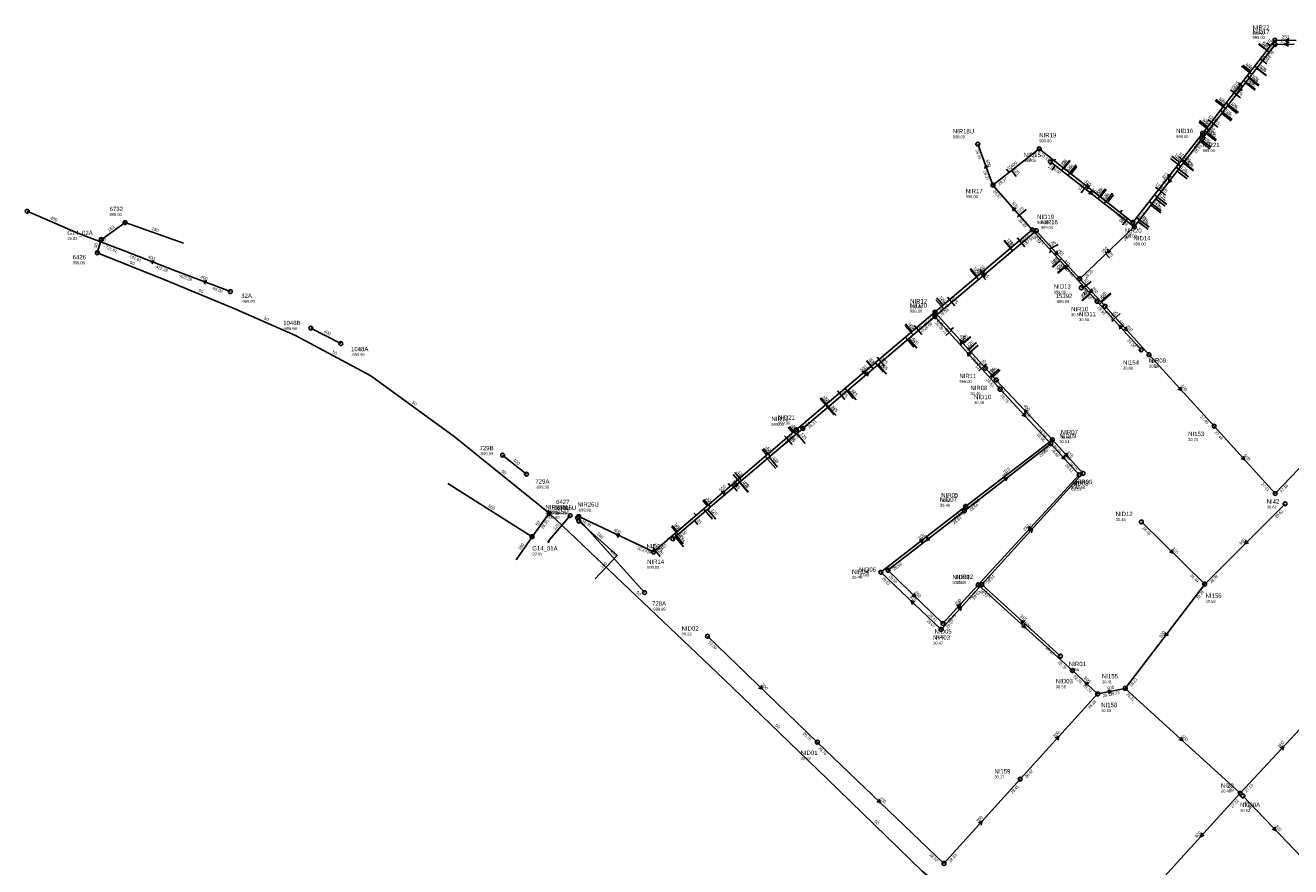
# Model space of a CAD drawing. Header units: metres. Extents: x 179992 to 198392, y 351761 to 369438.
# Tile 10 of 194: x 183456 to 183980, y 352871 to 353220. Entities that reach past the tile are written whole.
import ezdxf

# ---------------------------------------------------------------- set-up
doc = ezdxf.new("R2010")
doc.units = ezdxf.units.M

msp = doc.modelspace()

# ---------------------------------------------------------------- linework, layer by layer
at = {"layer": 'B-WE-RI-DRAINAGE-DRAIN_PVC_400', "linetype": 'Continuous'}
for points in [[(183456.312, 353142.832), (183477.33, 353133.811)], [(183477.33, 353133.811), (183496.801, 353126.239)], [(183496.801, 353126.239), (183517.753, 353118.137)], [(183517.753, 353118.137), (183540.446, 353109.557)], [(183586.192, 353088.017), (183573.803, 353094.395)], [(183663.071, 353033.943), (183653.212, 353041.779)], [(183711.961, 352984.849), (183684.251, 353015.791)]]:
    msp.add_lwpolyline(points, dxfattribs=at)
at = {"layer": 'B-WE-RI-DRAINAGE-RIOOLPUT_INSPECTIEPUT'}
for centre in [(183456.31, 353142.83), (183540.45, 353109.56), (183573.8, 353094.4), (183586.19, 353088.02), (183653.21, 353041.78), (183663.07, 353033.94), (183684.25, 353015.79), (183711.96, 352984.85)]:
    msp.add_circle(centre, 0.8, dxfattribs=at)
at = {"layer": 'B-WE-RI-DRAINAGE_STROMINGSRICHTING'}
for points in [[(183508.88, 353122.34), (183507.28, 353122.19), (183508.36, 353121)], [(183530.7, 353114.01), (183529.1, 353113.85), (183530.19, 353112.66)]]:
    msp.add_lwpolyline(points, dxfattribs=at)
at = {"layer": 'B-WE-RI-GWA-RIOOLLEIDING_BETON_300', "linetype": 'Continuous'}
for points in [[(183977.29, 353021.62), (183944, 352988.39)], [(183911.1, 352945.2), (183944, 352988.39)], [(183899.65, 352942.87), (183867.58, 352907.58)], [(183867.58, 352907.58), (183836.01, 352872.67)], [(183959.82, 352900.62), (183987.21, 352871.93)]]:
    msp.add_lwpolyline(points, dxfattribs=at)
at = {"layer": 'B-WE-RI-GWA-RIOOLLEIDING_BETON_500', "linetype": 'Continuous'}
for points in [[(183947.91, 353053.81), (183920.93, 353083.41)], [(183973.17, 353025.93), (184014.93, 353069.42)], [(183973.17, 353025.93), (183947.91, 353053.81)], [(183911.1, 352945.2), (183899.65, 352942.87)], [(183911.1, 352945.2), (183958.68, 352901.72)]]:
    msp.add_lwpolyline(points, dxfattribs=at)
at = {"layer": 'B-WE-RI-GWA-RIOOLLEIDING_BETON_800', "linetype": 'Continuous'}
for points in [[(183958.68, 352901.72), (183994.83, 352940.64)], [(183925.92, 352865.75), (183958.68, 352901.72)]]:
    msp.add_lwpolyline(points, dxfattribs=at)
at = {"layer": 'B-WE-RI-GWA-RIOOLLEIDING_PVC_200', "linetype": 'Continuous'}
for points in [[(183738.04, 352966.78), (183783.54, 352922.9)], [(183836.01, 352872.67), (183783.54, 352922.9)]]:
    msp.add_lwpolyline(points, dxfattribs=at)
at = {"layer": 'B-WE-RI-GWA-RIOOLLEIDING_PVC_500', "linetype": 'Continuous'}
msp.add_lwpolyline([(183899.65, 352942.87), (183889.22, 352952.59)], dxfattribs=at)
at = {"layer": 'B-WE-RI-GWA-RIOOLPUT_INSPECTIEPUT'}
for centre in [(183920.93, 353083.41), (183947.91, 353053.81), (183973.17, 353025.93), (183977.29, 353021.62), (183944, 352988.39), (183738.04, 352966.78), (183889.22, 352952.59), (183911.1, 352945.2), (183899.65, 352942.87), (183783.54, 352922.9), (183867.58, 352907.58), (183958.68, 352901.72), (183959.82, 352900.62), (183836.01, 352872.67)]:
    msp.add_circle(centre, 0.8, dxfattribs=at)
at = {"layer": 'B-WE-RI-GWA_STROMINGSRICHTING'}
for points in [[(183933.98, 353070.16), (183934.42, 353068.61), (183932.92, 353069.19)], [(183960.11, 353041.42), (183960.54, 353039.87), (183959.04, 353040.45)], [(183961.16, 353006.53), (183960.65, 353005.01), (183962.17, 353005.51)], [(183927.85, 352968.38), (183927.55, 352966.8), (183929, 352967.5)], [(183760.25, 352946.36), (183760.79, 352944.84), (183759.25, 352945.32)], [(183895.98, 352947.27), (183894.43, 352947.73), (183895, 352946.22)], [(183903.82, 352944.45), (183905.38, 352944.04), (183904.11, 352943.04)], [(183882.11, 352924.64), (183883.61, 352925.22), (183883.18, 352923.68)], [(183934.31, 352924.96), (183934.89, 352923.46), (183933.34, 352923.9)], [(183975.25, 352920.61), (183976.76, 352921.18), (183976.3, 352919.63)], [(183809.23, 352899.3), (183809.78, 352897.79), (183808.24, 352898.26)], [(183850.3, 352889.54), (183851.79, 352890.12), (183851.36, 352888.57)], [(183973.04, 352887.81), (183973.52, 352886.28), (183972, 352886.82)], [(183942.74, 352885.28), (183942.3, 352883.73), (183943.8, 352884.31)]]:
    msp.add_lwpolyline(points, dxfattribs=at)
at = {"layer": 'B-WE-RI-HWA-KOLKAANSLUITLEIDING_PVC_125', "linetype": 'Continuous'}
for points in [[(183969.769, 353212.546), (183971.237, 353211.39)], [(183969.66, 353203.843), (183967.041, 353205.863)], [(183954.707, 353193.071), (183956.186, 353191.901)], [(183958.863, 353189.852), (183956.186, 353191.901)], [(183945.329, 353180.881), (183946.776, 353179.797)], [(183949.46, 353177.687), (183946.776, 353179.797)], [(183933.277, 353165.329), (183934.675, 353164.275)], [(183861.964, 353160.276), (183863.064, 353158.916)], [(183865.943, 353157.263), (183864.046, 353159.685)], [(183880.677, 353159.846), (183882.116, 353161.692)], [(183882.258, 353164.448), (183881.715, 353163.796)], [(183937.454, 353162.065), (183934.675, 353164.275)], [(183892.781, 353150.516), (183894.989, 353153.356)], [(183895.62, 353154.186), (183894.989, 353153.356)], [(183923.593, 353152.752), (183924.93, 353151.79)], [(183927.795, 353149.57), (183924.93, 353151.79)], [(183866.527, 353140.51), (183867.288, 353141.197)], [(183870.11, 353143.6), (183867.288, 353141.197)], [(183909.768, 353143.234), (183909.016, 353142.325)], [(183909.99, 353137.183), (183912.129, 353139.877)], [(183866.299, 353131.817), (183867.291, 353130.69)], [(183869.453, 353128.14), (183867.291, 353130.69)], [(183883.287, 353129.048), (183879.693, 353127.314)], [(183879.909, 353125.604), (183880.188, 353126.743)], [(183902.835, 353126.013), (183903.363, 353125.483)], [(183904.579, 353123.478), (183903.018, 353125.154)], [(183850.912, 353118.691), (183851.852, 353117.582)], [(183853.282, 353114.418), (183851.114, 353116.955)], [(183896.909, 353113.79), (183894.087, 353111.371)], [(183837.427, 353107.24), (183838.368, 353106.133)], [(183892.9, 353111.117), (183893.652, 353111.852)], [(183840.55, 353103.611), (183838.368, 353106.133)], [(183905.53, 353097.22), (183906.231, 353097.973)], [(183909.005, 353100.498), (183906.231, 353097.973)], [(183823.635, 353095.487), (183824.588, 353094.44)], [(183826.803, 353091.837), (183824.588, 353094.44)], [(183836.738, 353091.305), (183839.105, 353093.417)], [(183839.906, 353094.625), (183838.853, 353093.697)], [(183808.276, 353082.353), (183809.176, 353081.368)], [(183811.404, 353078.71), (183809.176, 353081.368)], [(183850.46, 353076.759), (183852.458, 353078.614)], [(183853.684, 353079.658), (183852.458, 353078.614)], [(183791.871, 353068.484), (183792.768, 353067.451)], [(183794.973, 353064.814), (183792.768, 353067.451)], [(183769.968, 353049.857), (183770.853, 353048.836)], [(183773.094, 353046.245), (183770.853, 353048.836)], [(183746.661, 353030.046), (183747.614, 353028.961)], [(183750.392, 353026.899), (183748.217, 353029.477)], [(183672.57, 353006), (183672.237, 353005.627), (183671.965, 353005.857), (183681.17, 353016.754)], [(183732.429, 353017.959), (183733.437, 353016.836)], [(183734.028, 353013.025), (183732.629, 353014.687)], [(183715.464, 353003.615), (183716.525, 353002.371)], [(183718.465, 352999.803), (183716.384, 353002.251)]]:
    msp.add_lwpolyline(points, dxfattribs=at)
at = {"layer": 'B-WE-RI-HWA-PERCEELAANSLUITLEIDING_PVC_125', "linetype": 'Continuous'}
for points in [[(183966.58, 353212.194), (183969.935, 353209.586)], [(183959.761, 353203.423), (183963.116, 353200.815)], [(183969.658, 353199.128), (183964.763, 353202.933)], [(183964.986, 353193.281), (183960.17, 353197.025)], [(183966.563, 353195.065), (183961.629, 353198.901)], [(183948.653, 353189.135), (183952.008, 353186.527)], [(183957.927, 353183.712), (183952.874, 353187.641)], [(183955.309, 353180.833), (183950.493, 353184.578)], [(183941.89, 353180.436), (183945.245, 353177.828)], [(183948.876, 353172.397), (183943.981, 353176.202)], [(183946.487, 353169.332), (183941.6, 353173.147)], [(183930.414, 353165.641), (183933.724, 353163.057)], [(183888.232, 353163.822), (183885.729, 353160.639)], [(183891.077, 353161.394), (183888.667, 353158.329)], [(183937.243, 353157.164), (183932.198, 353161.102)], [(183939.374, 353159.894), (183934.329, 353163.832)], [(183903.217, 353151.911), (183900.775, 353148.806)], [(183906.193, 353149.697), (183903.689, 353146.514)], [(183928.338, 353145.674), (183923.254, 353149.642)], [(183925.987, 353142.986), (183921.06, 353146.832)], [(183920.945, 353136.202), (183915.861, 353140.171)], [(183860.929, 353130.929), (183863.712, 353127.651)], [(183847.059, 353119.088), (183849.81, 353115.848)], [(183881.111, 353119.535), (183884.189, 353122.318)], [(183883.016, 353117.279), (183886.168, 353120.129)], [(183893.334, 353105.717), (183896.561, 353108.634)], [(183905.213, 353108.618), (183900.486, 353104.303)], [(183833.003, 353107.022), (183835.689, 353103.858)], [(183820.034, 353096.15), (183822.783, 353092.909)], [(183823.537, 353086.599), (183820.109, 353090.641)], [(183847.062, 353090.867), (183843.943, 353088.053)], [(183849.453, 353088.44), (183846.222, 353085.527)], [(183804.113, 353081.073), (183806.086, 353078.747)], [(183810.957, 353076.191), (183807.658, 353080.08)], [(183859.29, 353076.946), (183856.36, 353074.297)], [(183784.699, 353065.279), (183786.961, 353062.613)], [(183798.455, 353065.325), (183795.027, 353069.367)], [(183790.5, 353058.44), (183786.961, 353062.613)], [(183771.476, 353053.382), (183773.459, 353051.064)], [(183760.738, 353044.133), (183762.688, 353041.853)], [(183766.327, 353036.214), (183762.005, 353041.268)], [(183748.717, 353033.852), (183750.667, 353031.572)], [(183754.989, 353026.518), (183750.667, 353031.572)], [(183736.08, 353022.978), (183737.997, 353020.736)], [(183740.068, 353015.27), (183736.493, 353019.45)], [(183723.445, 353012.632), (183725.59, 353010.124)], [(183727.961, 353005.112), (183724.483, 353009.178)]]:
    msp.add_lwpolyline(points, dxfattribs=at)
at = {"layer": 'B-WE-RI-HWA-RIOOLLEIDING_BETON_400', "linetype": 'Continuous'}
for points in [[(183856.3, 353153.68), (183875.46, 353168.66)], [(183832.28, 353101), (183853.17, 353077.83)], [(183715.65, 353001.69), (183684.71, 353016.34)]]:
    msp.add_lwpolyline(points, dxfattribs=at)
at = {"layer": 'B-WE-RI-HWA-RIOOLLEIDING_BETON_500', "linetype": 'Continuous'}
for points in [[(183856.3, 353153.68), (183850, 353170.62)], [(183872.55, 353135.16), (183856.3, 353153.68)], [(183832.28, 353101), (183872.55, 353135.16)], [(183774.84, 353052.28), (183832.28, 353101)], [(183715.65, 353001.69), (183774.84, 353052.28)]]:
    msp.add_lwpolyline(points, dxfattribs=at)
at = {"layer": 'B-WE-RI-HWA-RIOOLLEIDING_PVC_160', "linetype": 'Continuous'}
msp.add_lwpolyline([(183691.55, 352990.5), (183700.716, 353000.261), (183684.791, 353014.508)], dxfattribs=at)
at = {"layer": 'B-WE-RI-HWA-RIOOLLEIDING_PVC_250', "linetype": 'Continuous'}
msp.add_lwpolyline([(183973.03, 353213.69), (183981.82, 353213.53)], dxfattribs=at)
at = {"layer": 'B-WE-RI-HWA-RIOOLLEIDING_PVC_315', "linetype": 'Continuous'}
for points in [[(183943.14, 353175.11), (183973.03, 353213.69)], [(183914.24, 353138.23), (183943.14, 353175.11)], [(183875.46, 353168.66), (183914.24, 353138.23)], [(183872.55, 353135.16), (183899.41, 353105.52)], [(183917.71, 353085.45), (183899.41, 353105.52)], [(183844.96, 353020.56), (183880.91, 353048.11)], [(183893.56, 353034.29), (183880.91, 353048.11)], [(183851.7, 352988.15), (183893.56, 353034.29)], [(183809.87, 352993.28), (183844.96, 353020.56)], [(183834.87, 352969.64), (183809.87, 352993.28)], [(183851.7, 352988.15), (183834.87, 352969.64)], [(183884.25, 352958.57), (183851.7, 352988.15)]]:
    msp.add_lwpolyline(points, dxfattribs=at)
at = {"layer": 'B-WE-RI-HWA-RIOOLLEIDING_PVC_400', "linetype": 'Continuous'}
for points in [[(183853.17, 353077.83), (183857.66, 353072.92)], [(183880.91, 353048.11), (183857.66, 353072.92)]]:
    msp.add_lwpolyline(points, dxfattribs=at)
at = {"layer": 'B-WE-RI-HWA-RIOOLPUT_INSPECTIEPUT'}
for centre in [(183973.03, 353213.69), (183943.14, 353175.11), (183850, 353170.62), (183875.46, 353168.66), (183856.3, 353153.68), (183914.24, 353138.23), (183872.55, 353135.16), (183892.9, 353111.12), (183899.41, 353105.52), (183832.28, 353101), (183917.71, 353085.45), (183853.17, 353077.83), (183857.66, 353072.92), (183774.84, 353052.28), (183880.91, 353048.11), (183893.56, 353034.29), (183844.96, 353020.56), (183681.17, 353016.75), (183684.71, 353016.34), (183684.79, 353014.51), (183715.65, 353001.69), (183809.87, 352993.28), (183851.7, 352988.15), (183834.87, 352969.64), (183884.25, 352958.57)]:
    msp.add_circle(centre, 0.8, dxfattribs=at)
at = {"layer": 'B-WE-RI-HWA_STROMINGSRICHTING'}
for points in [[(183979, 353214.36), (183977.42, 353213.61), (183978.97, 353212.8)], [(183958.4, 353195.98), (183958.09, 353194.4), (183959.54, 353195.1)], [(183854.33, 353161.05), (183853.15, 353162.15), (183852.98, 353160.55)], [(183929.01, 353158.25), (183928.69, 353156.67), (183930.14, 353157.36)], [(183896.43, 353153.12), (183894.85, 353153.44), (183895.54, 353151.99)], [(183865.92, 353143.81), (183864.42, 353144.42), (183864.83, 353142.86)], [(183850.85, 353117.7), (183852.41, 353118.08), (183851.78, 353116.6)], [(183887.48, 353119.76), (183885.98, 353120.34), (183886.41, 353118.79)], [(183910.06, 353094.91), (183908.56, 353095.48), (183909, 353093.94)], [(183844.22, 353088.83), (183842.73, 353089.42), (183843.15, 353087.86)], [(183802, 353076.26), (183803.56, 353076.64), (183802.93, 353075.16)], [(183857.04, 353074.75), (183855.42, 353075.38), (183855.89, 353073.7)], [(183870.8, 353059.96), (183869.29, 353060.52), (183869.74, 353058.97)], [(183886.79, 353042.75), (183887.23, 353041.2), (183885.73, 353041.78)], [(183743.68, 353026.6), (183745.24, 353026.98), (183744.62, 353025.5)], [(183701.79, 353009.05), (183700.18, 353009.02), (183701.17, 353007.75)], [(183871.13, 353010.64), (183872.63, 353011.22), (183872.2, 353009.67)], [(183825.84, 353006.6), (183827.41, 353006.92), (183826.72, 353005.47)], [(183823.91, 352980.99), (183822.37, 352981.46), (183822.92, 352979.95)], [(183841.78, 352978.31), (183843.29, 352978.9), (183842.85, 352977.35)], [(183869.52, 352972.92), (183867.98, 352973.36), (183868.56, 352971.86)]]:
    msp.add_lwpolyline(points, dxfattribs=at)
at = {"layer": 'B-WE-RI-PERSLEIDING-POMPPUT'}
msp.add_circle((183486.9, 353131.06), 0.8, dxfattribs=at)
at = {"layer": 'B-WE-RI-PERSLEIDING-RIOOLPUT_INSPECTIEPUT'}
for centre in [(183485.33, 353125.63), (183672.49, 353017.7)]:
    msp.add_circle(centre, 0.8, dxfattribs=at)
at = {"layer": 'B-WE-RI-PERSLEIDING_PP_50', "linetype": 'Continuous'}
for points in [[(183485.33, 353125.63), (183486.897, 353131.056)], [(183485.33, 353125.63), (183513.326, 353114.475), (183542.231, 353102.401), (183567.477, 353091.424), (183598.578, 353074.593), (183633.154, 353049.53), (183672.49, 353017.7)], [(183672.49, 353017.7), (183744.743, 352949.191), (183787.434, 352907.791), (183826.881, 352869.591), (183828.949, 352867.738), (183829.423, 352867.514), (183829.879, 352867.375), (183830.503, 352867.263), (183830.959, 352867.338), (183831.49, 352867.44), (183831.778, 352867.598), (183831.899, 352867.635), (183832.02, 352867.589), (183835.53, 352864.28)]]:
    msp.add_lwpolyline(points, dxfattribs=at)
at = {"layer": 'B-WE-RI-PERSLEIDING_PP_63', "linetype": 'Continuous'}
msp.add_lwpolyline([(183665.4, 353008.01), (183672.49, 353017.7)], dxfattribs=at)
at = {"layer": 'B-WE-RI-VWA-PERCEELAANSLUITLEIDING_PVC_125', "linetype": 'Continuous'}
for points in [[(183966.302, 353212.124), (183970.655, 353208.762)], [(183959.3, 353202.893), (183963.574, 353199.592)], [(183969.51, 353199.017), (183965.513, 353202.103)], [(183966.235, 353194.857), (183962.277, 353197.913)], [(183964.834, 353192.962), (183960.837, 353196.049)], [(183948.388, 353188.681), (183952.623, 353185.411)], [(183957.479, 353183.356), (183953.443, 353186.473)], [(183954.985, 353180.289), (183951.028, 353183.345)], [(183941.514, 353179.779), (183945.749, 353176.51)], [(183946.159, 353168.694), (183942.119, 353171.807)], [(183948.621, 353172.049), (183944.664, 353175.105)], [(183887.923, 353163.771), (183884.738, 353159.661)], [(183890.745, 353162.09), (183887.315, 353157.664)], [(183929.796, 353164.663), (183934.073, 353161.366)], [(183939.324, 353159.579), (183935.165, 353162.784)], [(183936.727, 353156.209), (183932.568, 353159.414)], [(183902.946, 353152.193), (183899.73, 353148.043)], [(183905.778, 353150.378), (183902.379, 353145.991)], [(183925.893, 353142.152), (183921.735, 353145.357)], [(183927.637, 353144.906), (183923.716, 353147.928)], [(183920.549, 353135.381), (183916.469, 353138.525)], [(183861.023, 353130.472), (183864.411, 353126.462)], [(183880.885, 353119.752), (183884.706, 353123.204)], [(183846.831, 353118.677), (183850.316, 353114.552)], [(183883.305, 353116.998), (183887.164, 353120.484)], [(183893.085, 353105.91), (183897.08, 353109.543)], [(183904.933, 353109.009), (183900.901, 353105.342)], [(183832.661, 353106.181), (183835.888, 353102.362)], [(183819.84, 353095.571), (183823.206, 353091.607)], [(183824.775, 353086.118), (183821.409, 353090.081)], [(183846.821, 353090.937), (183842.838, 353087.365)], [(183850.103, 353087.426), (183846.045, 353083.788)], [(183803.889, 353080.91), (183806.705, 353077.594)], [(183812.177, 353075.419), (183808.811, 353079.382)], [(183858.811, 353077.491), (183854.865, 353073.952)], [(183785.047, 353065.575), (183788.185, 353061.877)], [(183799.607, 353064.679), (183796.209, 353068.681)], [(183791.321, 353058.178), (183788.185, 353061.877)], [(183771.999, 353053.631), (183774.718, 353050.43)], [(183778.55, 353046.665), (183775.087, 353050.743)], [(183761.25, 353044.568), (183764.001, 353041.329)], [(183767.011, 353036.865), (183763.548, 353040.943)], [(183749.406, 353034.576), (183752.189, 353031.298)], [(183754.768, 353026.433), (183751.273, 353030.549)], [(183736.555, 353023.465), (183739.241, 353020.302)], [(183741.546, 353015.24), (183738.083, 353019.318)], [(183723.107, 353012.242), (183725.89, 353008.964)], [(183728.066, 353003.859), (183724.636, 353007.899)]]:
    msp.add_lwpolyline(points, dxfattribs=at)
at = {"layer": 'B-WE-RI-VWA-POMPPUT'}
msp.add_circle((183665.4, 353008.01), 0.8, dxfattribs=at)
at = {"layer": 'B-WE-RI-VWA-RIOOLLEIDING', "linetype": 'Continuous'}
for points in [[(183496.84, 353138.14), (183486.897, 353131.056)], [(183520.99, 353129.6), (183496.84, 353138.14)]]:
    msp.add_lwpolyline(points, dxfattribs=at)
at = {"layer": 'B-WE-RI-VWA-RIOOLLEIDING_PVC_160', "linetype": 'Continuous'}
for points in [[(183630.49, 353030.1), (183665.4, 353008.01)], [(183658.78, 352998.39), (183665.4, 353008.01)]]:
    msp.add_lwpolyline(points, dxfattribs=at)
at = {"layer": 'B-WE-RI-VWA-RIOOLLEIDING_PVC_250', "linetype": 'Continuous'}
for points in [[(183973.14, 353211.94), (183981.02, 353212.05)], [(183943.14, 353173.15), (183973.14, 353211.94)], [(183914.83, 353136.43), (183943.14, 353173.15)], [(183880.11, 353163.26), (183914.83, 353136.43)], [(183832.2, 353099.23), (183874.24, 353134.79)], [(183874.24, 353134.79), (183892.23, 353114.89)], [(183892.23, 353114.89), (183914.83, 353136.43)], [(183892.23, 353114.89), (183902.71, 353103.47)], [(183902.71, 353103.47), (183920.93, 353083.41)], [(183777.55, 353052.86), (183832.2, 353099.23)], [(183832.2, 353099.23), (183859.24, 353069.09)], [(183880.23, 353046.54), (183859.24, 353069.09)], [(183723.69, 353007.13), (183777.55, 353052.86)], [(183844.41, 353018.64), (183880.23, 353046.54)], [(183892.02, 353033.67), (183880.23, 353046.54)], [(183850.2, 352988.04), (183892.02, 353033.67)], [(183812.82, 352994.13), (183844.41, 353018.64)], [(183835.59, 352972.08), (183812.82, 352994.13)], [(183850.2, 352988.04), (183835.59, 352972.08)]]:
    msp.add_lwpolyline(points, dxfattribs=at)
at = {"layer": 'B-WE-RI-VWA-RIOOLLEIDING_PVC_315', "linetype": 'Continuous'}
msp.add_lwpolyline([(183917.77, 353014.13), (183944, 352988.39)], dxfattribs=at)
at = {"layer": 'B-WE-RI-VWA-RIOOLLEIDING_PVC_500', "linetype": 'Continuous'}
msp.add_lwpolyline([(183889.22, 352952.59), (183850.2, 352988.04)], dxfattribs=at)
at = {"layer": 'B-WE-RI-VWA-RIOOLPUT_INSPECTIEPUT'}
for centre in [(183973.14, 353211.94), (183943.14, 353173.15), (183880.11, 353163.26), (183496.84, 353138.14), (183874.24, 353134.79), (183914.83, 353136.43), (183892.23, 353114.89), (183902.71, 353103.47), (183832.2, 353099.23), (183859.24, 353069.09), (183777.55, 353052.86), (183880.23, 353046.54), (183892.02, 353033.67), (183844.41, 353018.64), (183917.77, 353014.13), (183723.69, 353007.13), (183812.82, 352994.13), (183850.2, 352988.04), (183835.59, 352972.08)]:
    msp.add_circle(centre, 0.8, dxfattribs=at)
at = {"layer": 'B-WE-RI-VWA_STROMINGSRICHTING'}
for points in [[(183978.63, 353212.8), (183977.08, 353211.99), (183978.65, 353211.24)], [(183958.45, 353194.12), (183958.14, 353192.55), (183959.59, 353193.24)], [(183929.29, 353156.37), (183928.98, 353154.79), (183930.43, 353155.49)], [(183896.77, 353151.3), (183897.47, 353149.84), (183895.89, 353150.16)], [(183882.8, 353126.39), (183883.23, 353124.84), (183881.74, 353125.43)], [(183904.08, 353127.17), (183903.53, 353125.66), (183905.07, 353126.13)], [(183851.66, 353116.63), (183853.22, 353117.01), (183852.59, 353115.53)], [(183897.03, 353110.73), (183897.47, 353109.18), (183895.97, 353109.75)], [(183911.38, 353094.99), (183911.82, 353093.44), (183910.32, 353094.02)], [(183847.22, 353083.57), (183845.72, 353084.16), (183846.15, 353082.61)], [(183803.31, 353075.66), (183804.88, 353076.04), (183804.24, 353074.56)], [(183869.28, 353059.36), (183869.73, 353057.82), (183868.23, 353058.38)], [(183885.68, 353041.65), (183886.12, 353040.1), (183884.62, 353040.68)], [(183749.06, 353029.61), (183750.62, 353029.99), (183749.99, 353028.51)], [(183860.74, 353032.27), (183862.32, 353032.59), (183861.63, 353031.14)], [(183829.31, 353007.84), (183828.61, 353006.39), (183830.19, 353006.7)], [(183871.55, 353012.4), (183871.11, 353010.85), (183872.61, 353011.43)], [(183930.36, 353002.78), (183930.89, 353001.26), (183929.35, 353001.75)], [(183823.67, 352984.62), (183824.21, 352983.1), (183822.67, 352983.59)], [(183841.39, 352979.48), (183842.9, 352980.06), (183842.45, 352978.51)], [(183869.13, 352971.82), (183869.71, 352970.32), (183868.16, 352970.75)]]:
    msp.add_lwpolyline(points, dxfattribs=at)

# ---------------------------------------------------------------- texts
at = {"layer": 'B-WE-RI-DRAINAGE_AFM'}
for rotation, p in [(-23.23, (183465.7, 353139.65)), (-21.25, (183485.89, 353131.32)), (-21.14, (183506.11, 353123.48)), (-20.71, (183527.92, 353115.14)), (-27.24, (183578.97, 353092.63)), (-38.48, (183657.41, 353039.45)), (-48.15, (183697.64, 353001.99))]:
    msp.add_text('400', height=1.3, rotation=rotation, dxfattribs=at).set_placement(p)
at = {"layer": 'B-WE-RI-DRAINAGE_BOB'}
for s, rotation, p in [('-721.61', -21.25, (183488.02, 353127.72)), ('-721.61', -21.14, (183498.02, 353123.84)), ('-422.28', -21.14, (183508.97, 353119.6)), ('-422.28', -20.71, (183518.99, 353115.75)), ('-99.00', -20.71, (183532.55, 353110.62))]:
    msp.add_text(s, height=1.2, rotation=rotation, dxfattribs=at).set_placement(p)
at = {"layer": 'B-WE-RI-DRAINAGE_PUTDEKSELNIVEAU'}
for p in [(183544.93, 353104.9), (183562.33, 353093.63), (183590.43, 353082.82), (183643.67, 353041.79), (183666.8, 353027.98), (183670.96, 353017.32), (183715.11, 352977.39)]:
    msp.add_text('-999.99', height=1.2, dxfattribs=at).set_placement(p)
at = {"layer": 'B-WE-RI-DRAINAGE_PUTNUMMER'}
for s, p in [('32A', (183544.93, 353106.94)), ('1048B', (183562.33, 353095.67)), ('1048A', (183590.43, 353084.86)), ('729B', (183643.67, 353043.83)), ('729A', (183666.8, 353030.02)), ('NIR255U', (183670.96, 353019.36)), ('728A', (183715.11, 352979.43))]:
    msp.add_text(s, height=1.8, dxfattribs=at).set_placement(p)
at = {"layer": 'B-WE-RI-GWA_AFM'}
for s, rotation, p in [('500', -47.65, (183933.95, 353070.31)), ('500', -47.82, (183960.08, 353041.55)), ('300', 44.95, (183958.98, 353004.46)), ('300', 52.7, (183925.99, 352966)), ('500', -42.98, (183893.83, 352949.35)), ('200', -43.96, (183760.21, 352946.5)), ('500', 11.5, (183903.69, 352944.48)), ('300', 47.74, (183881.99, 352924.59)), ('500', -42.42, (183934.26, 352925.11)), ('800', 47.11, (183975.12, 352920.56)), ('200', -43.75, (183809.2, 352899.44)), ('300', 47.88, (183850.17, 352889.49)), ('300', -46.33, (183973, 352887.94)), ('800', 47.67, (183940.67, 352883.12))]:
    msp.add_text(s, height=1.3, rotation=rotation, dxfattribs=at).set_placement(p)
at = {"layer": 'B-WE-RI-GWA_BOB'}
for s, rotation, p in [('27.59', -47.65, (183920.95, 353080.72)), ('27.49', -47.65, (183942, 353057.62)), ('27.49', -47.82, (183947.92, 353051.12)), ('27.41', -47.82, (183967.27, 353029.76)), ('27.16', 46.16, (183975.85, 353026.13)), ('28.61', 44.95, (183973.75, 353015.54)), ('28.39', 44.95, (183946.69, 352988.53)), ('28.39', 52.7, (183941.31, 352981.89)), ('29.00', -43.96, (183738.23, 352964.1)), ('28.28', -42.98, (183889.46, 352949.91)), ('28.29', -42.98, (183893.45, 352946.19)), ('28.22', 52.7, (183913.74, 352945.7)), ('28.28', 47.74, (183896.41, 352936.63)), ('29.27', 11.5, (183901.97, 352941.5)), ('28.23', 11.5, (183904.8, 352942.08)), ('28.21', -42.42, (183911.36, 352942.52)), ('28.76', -43.96, (183777.4, 352926.32)), ('28.76', -43.75, (183783.74, 352920.22)), ('28.42', 47.74, (183870.26, 352907.85)), ('28.45', 47.88, (183864.35, 352901.33)), ('27.92', -42.42, (183952.45, 352904.98)), ('27.19', 47.11, (183961.36, 352901.96)), ('27.22', 47.67, (183955.43, 352895.48)), ('27.98', -46.33, (183959.9, 352897.93)), ('28.52', -43.75, (183829.85, 352876.07)), ('28.53', 47.88, (183838.69, 352872.95))]:
    msp.add_text(s, height=1.2, rotation=rotation, dxfattribs=at).set_placement(p)
at = {"layer": 'B-WE-RI-GWA_PUTDEKSELNIVEAU'}
for s, p in [('30.69', (183910.16, 353077.26)), ('30.70', (183937.14, 353047.66)), ('30.61', (183969.66, 353019.72)), ('30.59', (183944.33, 352980.66)), ('30.22', (183727.33, 352967.11)), ('30.58', (183882.35, 352945.24)), ('30.41', (183901.43, 352947.27)), ('30.53', (183901.13, 352935.36)), ('30.18', (183776.61, 352915.61)), ('30.17', (183856.87, 352907.91)), ('30.48', (183950.73, 352902.03)), ('30.52', (183958.68, 352893.98))]:
    msp.add_text(s, height=1.2, dxfattribs=at).set_placement(p)
at = {"layer": 'B-WE-RI-GWA_PUTNUMMER'}
for s, p in [('NI154', (183910.16, 353079.3)), ('NI153', (183937.14, 353049.7)), ('NI42', (183969.66, 353021.76)), ('NI156', (183944.33, 352982.7)), ('NID02', (183727.33, 352969.15)), ('NI155', (183901.43, 352949.31)), ('NID03', (183882.35, 352947.28)), ('NI158', (183901.13, 352937.4)), ('NID01', (183776.61, 352917.65)), ('NI159', (183856.87, 352909.95)), ('NI20', (183950.73, 352904.07)), ('NI020A', (183958.68, 352896.02))]:
    msp.add_text(s, height=1.8, dxfattribs=at).set_placement(p)
at = {"layer": 'B-WE-RI-HWA_AFM'}
for s, rotation, p in [('125', -37.86, (183967.49, 353212.46)), ('125', -38.22, (183969.76, 353213.55)), ('250', -1.04, (183975.87, 353214.44)), ('125', -37.64, (183967.59, 353206.4)), ('125', -37.86, (183960.68, 353203.71)), ('125', -37.86, (183966.45, 353202.62)), ('315', 52.23, (183956.51, 353193.67)), ('125', -37.86, (183961.82, 353196.74)), ('125', -37.86, (183963.34, 353198.55)), ('125', -38.35, (183954.72, 353194.08)), ('125', -37.43, (183956.77, 353192.43)), ('125', -37.86, (183949.57, 353189.43)), ('125', -37.87, (183954.65, 353187.27)), ('125', -37.86, (183942.81, 353180.71)), ('125', -36.84, (183945.26, 353181.91)), ('125', -38.17, (183947.39, 353180.33)), ('125', -37.87, (183952.15, 353184.3)), ('125', -37.86, (183945.67, 353175.9)), ('125', -37.98, (183943.29, 353172.83)), ('125', -37.98, (183931.31, 353165.93)), ('125', -37.01, (183933.19, 353166.37)), ('125', -38.49, (183935.33, 353164.74)), ('500', -69.6, (183853.34, 353163.9)), ('125', -51.03, (183862.14, 353161.3)), ('400', 38.02, (183864.16, 353160.8)), ('125', -51.93, (183864.65, 353160.17)), ('125', 52.06, (183879.82, 353160.04)), ('125', 51.82, (183885.4, 353161.48)), ('125', 51.82, (183888.29, 353159.14)), ('125', -37.97, (183933.96, 353160.71)), ('125', -37.97, (183936.09, 353163.46)), ('315', -38.12, (183894.09, 353155.02)), ('125', -35.74, (183923.46, 353153.82)), ('315', 51.92, (183927.1, 353155.92)), ('125', 52.14, (183892.32, 353151.2)), ('125', 51.82, (183900.42, 353149.61)), ('125', 51.81, (183903.36, 353147.36)), ('125', -37.97, (183925.04, 353149.24)), ('125', -37.77, (183925.6, 353152.27)), ('500', -48.74, (183863.98, 353146.11)), ('125', 40.42, (183867.01, 353142)), ('125', -37.98, (183922.78, 353146.49)), ('125', 51.55, (183909.48, 353137.8)), ('125', -37.98, (183917.65, 353139.77)), ('125', -49.67, (183861.91, 353130.97)), ('125', -49.71, (183867.95, 353131.1)), ('125', 25.76, (183879.74, 353128.2)), ('125', 42.12, (183880.98, 353120.48)), ('125', -47.03, (183903.31, 353126)), ('125', -49.67, (183848.02, 353119.16)), ('500', 40.31, (183850.73, 353117.69)), ('125', -49.48, (183851.78, 353117.38)), ('125', 42.12, (183882.91, 353118.27)), ('315', -47.82, (183885.52, 353122.02)), ('125', 40.6, (183893.8, 353112.19)), ('125', -49.67, (183833.92, 353107.13)), ('125', -49.13, (183839.03, 353106.57)), ('125', 42.11, (183893.27, 353106.73)), ('125', 42.39, (183901.16, 353105.98)), ('125', -49.7, (183820.99, 353096.22)), ('125', 42.31, (183905.94, 353098.76)), ('315', -47.64, (183908.09, 353097.18)), ('125', -49.6, (183825.28, 353094.82)), ('125', 41.74, (183836.25, 353091.93)), ('400', -47.96, (183842.25, 353091.08)), ('125', 42.06, (183843.82, 353089.02)), ('125', -49.7, (183821.41, 353090.32)), ('125', 42.04, (183846.17, 353086.52)), ('125', -49.69, (183804.67, 353081.6)), ('125', -50.03, (183809.89, 353081.72)), ('125', 40.42, (183851.38, 353078.72)), ('500', 40.3, (183801.87, 353076.22)), ('125', -49.69, (183808.89, 353079.82)), ('125', 42.87, (183849.78, 353077.2)), ('400', -47.56, (183854.95, 353077.06)), ('125', 42.12, (183856.15, 353075.17)), ('125', -49.69, (183785.41, 353065.63)), ('125', -50.1, (183793.47, 353067.81)), ('125', -49.7, (183796.31, 353069.04)), ('125', -49.7, (183788.31, 353062.22)), ('400', -46.86, (183868.79, 353062.16)), ('125', -49.14, (183771.54, 353049.23)), ('125', -49.45, (183772.05, 353053.91)), ('125', -49.46, (183761.3, 353044.69)), ('125', -49.46, (183763.75, 353040.44)), ('315', -47.53, (183886.76, 353042.87)), ('125', -49.46, (183749.26, 353034.41)), ('315', 37.46, (183861.23, 353034.03)), ('500', 40.52, (183743.56, 353026.59)), ('125', -49.85, (183748.89, 353029.88)), ('125', -49.46, (183752.41, 353030.73)), ('125', -49.47, (183736.61, 353023.54)), ('125', -49.46, (183737.86, 353019.07)), ('125', 49.81, (183674.97, 353010.63)), ('125', -49.46, (183724.09, 353013.07)), ('125', -49.91, (183732.92, 353015.53)), ('315', 47.78, (183871, 353010.59)), ('160', -41.82, (183692.11, 353008.99)), ('400', -25.34, (183699.12, 353010.36)), ('125', -49.46, (183725.8, 353008.85)), ('315', 37.86, (183825.71, 353006.55)), ('125', -49.54, (183715.58, 353004.69)), ('125', -49.63, (183717, 353002.72)), ('160', 46.8, (183694.51, 352994.78)), ('315', -43.4, (183821.77, 352983.1)), ('315', 47.72, (183841.66, 352978.27)), ('315', -42.26, (183867.34, 352975.01))]:
    msp.add_text(s, height=1.3, rotation=rotation, dxfattribs=at).set_placement(p)
at = {"layer": 'B-WE-RI-HWA_BOB'}
for s, rotation, p in [('28.54', 52.23, (183970.29, 353207.21)), ('28.50', 52.23, (183945.79, 353175.59)), ('28.50', 51.92, (183940.36, 353168.65)), ('28.05', -69.6, (183849.01, 353168.12)), ('28.37', 38.02, (183871.21, 353163.05)), ('28.37', -38.12, (183875.92, 353166.01)), ('28.37', -69.6, (183852.24, 353159.43)), ('28.37', 38.02, (183858.98, 353153.49)), ('28.37', -48.74, (183856.27, 353150.99)), ('28.39', -48.74, (183866.71, 353139.08)), ('28.44', -38.12, (183907.78, 353141.01)), ('28.44', 51.92, (183916.89, 353138.69)), ('28.39', 40.31, (183868.53, 353129.39)), ('28.39', -47.82, (183872.56, 353132.47)), ('28.93', -47.82, (183893.51, 353109.35)), ('28.42', 40.31, (183834.97, 353100.92)), ('28.95', -47.64, (183899.43, 353102.83)), ('28.42', 40.3, (183828.26, 353095.23)), ('28.42', -47.96, (183832.28, 353098.31)), ('29.00', -47.64, (183911.8, 353089.26)), ('28.90', -47.96, (183847.28, 353081.68)), ('28.86', -46.86, (183857.71, 353070.23)), ('28.84', 40.3, (183777.53, 353052.2)), ('28.48', 40.52, (183770.84, 353046.49)), ('28.98', -46.86, (183874.95, 353051.84)), ('28.98', 37.46, (183876.61, 353042.55)), ('28.98', -47.53, (183880.93, 353045.42)), ('28.97', -47.53, (183887.64, 353038.09)), ('28.97', 47.78, (183890.32, 353028.04)), ('28.98', 37.46, (183847.64, 353020.35)), ('28.98', 37.86, (183840.7, 353014.97)), ('28.35', -25.34, (183685.75, 353013.86)), ('28.67', -25.34, (183708.73, 353002.97)), ('28.67', 40.52, (183718.34, 353001.62)), ('29.03', 37.86, (183812.55, 352993.09)), ('29.01', 47.78, (183854.38, 352988.42)), ('29.02', -43.4, (183810.09, 352990.6)), ('29.02', 47.72, (183848.46, 352981.91)), ('29.00', -42.26, (183851.97, 352985.47)), ('29.07', -43.4, (183828.69, 352973)), ('29.07', 47.72, (183837.55, 352969.91)), ('29.10', -42.26, (183878.01, 352961.81))]:
    msp.add_text(s, height=1.2, rotation=rotation, dxfattribs=at).set_placement(p)
at = {"layer": 'B-WE-RI-HWA_PUTDEKSELNIVEAU'}
for s, p in [('999.00', (183963.8, 353216)), ('999.00', (183839.64, 353173.06)), ('999.00', (183875.46, 353171.42)), ('999.00', (183943.14, 353167.37)), ('999.00', (183844.99, 353148.27)), ('999.00', (183876.12, 353135.43)), ('999.00', (183910.85, 353131.9)), ('999.00', (183821.99, 353102.64)), ('-999.99', (183882.25, 353104.84)), ('30.50', (183888.64, 353099.37)), ('30.65', (183920.92, 353078.04)), ('999.00', (183842.4, 353071.68)), ('30.46', (183846.95, 353066.71)), ('999.00', (183764.55, 353053.92)), ('30.50', (183884.42, 353048.44)), ('30.50', (183890.35, 353027.78)), ('30.50', (183834.87, 353022.35)), ('999.00', (183674.83, 353017.08)), ('-999.99', (183684.19, 353018.44)), ('999.00', (183671.72, 353015.43)), ('999.00', (183713.04, 352994.72)), ('30.46', (183797.88, 352990.59)), ('30.46', (183840.99, 352988.48)), ('30.47', (183831.48, 352963.31)), ('30.56', (183887.76, 352952.36))]:
    msp.add_text(s, height=1.2, dxfattribs=at).set_placement(p)
at = {"layer": 'B-WE-RI-HWA_PUTNUMMER'}
for s, p in [('NIR22', (183963.8, 353218.04)), ('NIR18U', (183839.64, 353175.1)), ('NIR19', (183875.46, 353173.46)), ('NIR21', (183943.14, 353169.41)), ('NIR17', (183844.99, 353150.31)), ('NIR16', (183876.12, 353137.47)), ('NIR20', (183910.85, 353133.94)), ('15392', (183882.25, 353106.88)), ('NIR12', (183821.99, 353104.68)), ('NIR10', (183888.64, 353101.41)), ('NIR09', (183920.92, 353080.08)), ('NIR11', (183842.4, 353073.72)), ('NIR08', (183846.95, 353068.75)), ('NIR13', (183764.55, 353055.96)), ('NIR07', (183884.42, 353050.48)), ('NIR06', (183890.35, 353029.82)), ('NIR05', (183834.87, 353024.39)), ('NIR15U', (183671.72, 353017.47)), ('NIR25U', (183674.83, 353019.12)), ('NIR26U', (183684.19, 353020.48)), ('NIR14', (183713.04, 352996.76)), ('NIR04', (183797.88, 352992.63)), ('NIR02', (183840.99, 352990.52)), ('NIR03', (183831.48, 352965.35)), ('NIR01', (183887.76, 352954.4))]:
    msp.add_text(s, height=1.8, dxfattribs=at).set_placement(p)
at = {"layer": 'B-WE-RI-PERSLEIDING_AFM'}
for s, rotation, p in [('50', 73.89, (183485.08, 353127.56)), ('50', -21.72, (183498.65, 353121.16)), ('50', -22.67, (183527.13, 353109.56)), ('50', -23.5, (183554.22, 353098.03)), ('50', -28.42, (183582.48, 353084.19)), ('50', -35.94, (183615.47, 353063.32)), ('50', -38.98, (183652.51, 353034.89)), ('63', 53.81, (183667.7, 353012.46)), ('50', -43.48, (183708.4, 352984.72)), ('50', -44.12, (183765.89, 352929.78)), ('50', -44.08, (183806.95, 352889.97))]:
    msp.add_text(s, height=1.3, rotation=rotation, dxfattribs=at).set_placement(p)
at = {"layer": 'B-WE-RI-PERSLEIDING_BOB'}
msp.add_text('28.35', height=1.2, rotation=53.81, dxfattribs=at).set_placement((183669.93, 353011.15))
at = {"layer": 'B-WE-RI-PERSLEIDING_PUTDEKSELNIVEAU'}
for s, p in [('29.83', (183472.93, 353130.94)), ('999.00', (183475.12, 353120.89)), ('999.00', (183675.38, 353019.49))]:
    msp.add_text(s, height=1.2, dxfattribs=at).set_placement(p)
at = {"layer": 'B-WE-RI-PERSLEIDING_PUTNUMMER'}
for s, p in [('G14_02A', (183472.93, 353132.98)), ('6426', (183475.12, 353122.93)), ('6427', (183675.38, 353021.53))]:
    msp.add_text(s, height=1.8, dxfattribs=at).set_placement(p)
at = {"layer": 'B-WE-RI-VWA_AFM'}
for s, rotation, p in [('125', -37.68, (183967.73, 353212.02)), ('250', 0.8, (183975.5, 353212.75)), ('125', -37.68, (183960.68, 353202.84)), ('125', -37.67, (183966.76, 353202.15)), ('125', -37.68, (183962.07, 353196.09)), ('125', -37.67, (183963.49, 353197.96)), ('250', 52.28, (183956.57, 353191.79)), ('125', -37.67, (183949.74, 353188.62)), ('125', -37.68, (183954.71, 353186.49)), ('125', -37.66, (183942.87, 353179.74)), ('125', -37.68, (183952.24, 353183.4)), ('125', -37.68, (183945.88, 353175.15)), ('125', -37.62, (183943.38, 353171.81)), ('125', -37.63, (183931.18, 353164.56)), ('125', 52.23, (183884.76, 353160.98)), ('125', 52.23, (183887.46, 353159.13)), ('125', -37.62, (183933.88, 353159.37)), ('125', -37.62, (183936.49, 353162.74)), ('250', 52.37, (183927.41, 353154.01)), ('250', -37.7, (183896.71, 353151.43)), ('125', 52.23, (183899.77, 353149.38)), ('125', 52.23, (183902.51, 353147.45)), ('125', -37.63, (183923.05, 353145.31)), ('125', -37.62, (183924.91, 353147.96)), ('125', -37.62, (183917.76, 353138.49)), ('160', 35.47, (183490.16, 353134.32)), ('160', -19.47, (183507.71, 353135.14)), ('125', -49.81, (183862.31, 353130.16)), ('125', 42.1, (183881.12, 353121.02)), ('250', -47.89, (183882.77, 353126.52)), ('250', 43.62, (183901.87, 353125.16)), ('125', -49.81, (183848.17, 353118.32)), ('250', 40.23, (183851.53, 353116.6)), ('125', 42.09, (183883.56, 353118.3)), ('125', 42.28, (183893.4, 353107.23)), ('250', -47.46, (183896.98, 353110.87)), ('125', 42.29, (183901.24, 353106.7)), ('125', -49.8, (183833.88, 353105.97)), ('125', -49.66, (183821.09, 353095.29)), ('125', 41.89, (183843.15, 353088.71)), ('250', -47.75, (183911.34, 353095.12)), ('125', -49.66, (183822.67, 353089.79)), ('250', -48.1, (183845.25, 353085.83)), ('125', 41.88, (183846.4, 353085.14)), ('125', -49.66, (183804.88, 353080.94)), ('250', 40.31, (183803.18, 353075.63)), ('125', -49.66, (183810.08, 353079.1)), ('125', 41.89, (183855.17, 353075.27)), ('125', -49.68, (183786.19, 353065.41)), ('125', -49.67, (183797.49, 353068.38)), ('125', -49.71, (183789.33, 353061.72)), ('250', -47.05, (183869.24, 353059.5)), ('125', -49.65, (183772.94, 353053.72)), ('125', -49.66, (183776.39, 353050.41)), ('125', -49.66, (183762.2, 353044.63)), ('125', -49.66, (183764.86, 353040.6)), ('250', -47.51, (183885.65, 353041.78)), ('125', -49.67, (183750.38, 353034.63)), ('250', 37.91, (183860.6, 353032.24)), ('250', 40.33, (183748.93, 353029.59)), ('125', -49.66, (183752.59, 353030.19)), ('125', -49.66, (183737.47, 353023.57)), ('160', -32.32, (183647.04, 353020.57)), ('125', -49.66, (183739.39, 353018.97)), ('125', -49.67, (183724.08, 353012.29)), ('250', 47.49, (183869.49, 353010.21)), ('125', -49.67, (183725.92, 353007.57)), ('250', 37.81, (183826.9, 353006.02)), ('160', 55.47, (183660.56, 353002.35)), ('315', -44.46, (183930.33, 353002.9)), ('250', -44.08, (183823.62, 352984.75)), ('250', 47.53, (183841.27, 352979.43)), ('500', -42.26, (183869.07, 352971.95))]:
    msp.add_text(s, height=1.3, rotation=rotation, dxfattribs=at).set_placement(p)
at = {"layer": 'B-WE-RI-VWA_BOB'}
for s, rotation, p in [('28.76', 52.28, (183970.4, 353205.46)), ('28.56', 52.28, (183945.79, 353173.63)), ('28.56', 52.37, (183940.41, 353166.67)), ('28.60', -37.7, (183880.59, 353160.61)), ('28.38', -37.7, (183908.35, 353139.16)), ('28.38', 52.37, (183917.48, 353136.91)), ('28.38', 43.62, (183911.15, 353130.44)), ('27.91', 40.23, (183870.21, 353129.02)), ('27.91', -47.89, (183874.25, 353132.1)), ('27.83', -47.89, (183886.33, 353118.73)), ('28.26', 43.62, (183894.92, 353114.97)), ('27.83', -47.46, (183892.26, 353112.2)), ('27.78', -47.46, (183896.79, 353107.26)), ('28.09', 40.23, (183834.89, 353099.15)), ('28.09', 40.31, (183828.18, 353093.46)), ('28.09', -48.1, (183832.2, 353096.54)), ('27.71', -47.75, (183902.72, 353100.78)), ('27.64', -47.75, (183915.03, 353087.23)), ('28.81', -48.1, (183853.36, 353072.95)), ('28.76', -47.05, (183859.29, 353066.4)), ('28.33', 40.31, (183780.24, 353052.78)), ('28.33', 40.33, (183773.53, 353047.09)), ('28.66', -47.05, (183874.28, 353050.29)), ('28.66', 37.91, (183875.97, 353040.94)), ('28.66', -47.51, (183880.25, 353043.85)), ('28.61', -47.51, (183886.1, 353037.47)), ('28.61', 47.49, (183888.75, 353027.44)), ('28.84', 37.91, (183847.09, 353018.45)), ('28.84', 37.81, (183840.14, 353013.05)), ('28.66', 40.33, (183726.38, 353007.05)), ('28.48', -44.46, (183917.94, 353011.44)), ('28.56', 37.81, (183815.5, 352993.93)), ('28.56', -44.08, (183813, 352991.45)), ('28.32', 47.49, (183852.88, 352988.3)), ('28.39', -44.46, (183937.89, 352991.87)), ('28.31', 47.53, (183846.94, 352981.81)), ('28.32', -42.26, (183850.47, 352985.36)), ('28.41', -44.08, (183829.45, 352975.52)), ('28.41', 47.53, (183838.27, 352972.34)), ('28.28', -42.26, (183882.98, 352955.83))]:
    msp.add_text(s, height=1.2, rotation=rotation, dxfattribs=at).set_placement(p)
at = {"layer": 'B-WE-RI-VWA_PUTDEKSELNIVEAU'}
for s, p in [('999.00', (183963.84, 353214.21)), ('999.00', (183932.16, 353173.17)), ('999.00', (183869.08, 353163.21)), ('999.00', (183490.41, 353140.85)), ('999.00', (183874.57, 353137.54)), ('999.00', (183914.5, 353128.7)), ('999.00', (183881.46, 353108.74)), ('999.00', (183821.91, 353100.87)), ('30.51', (183891.94, 353097.32)), ('30.46', (183848.47, 353062.94)), ('999.00', (183767.26, 353054.5)), ('30.51', (183883.8, 353046.81)), ('30.53', (183888.81, 353027.16)), ('30.49', (183834.32, 353020.43)), ('30.48', (183907.12, 353014.52)), ('999.00', (183712.81, 353001.1)), ('29.05', (183665.48, 353000.27)), ('30.49', (183800.83, 352991.52)), ('30.43', (183839.49, 352988.37)), ('30.49', (183832.14, 352965.81))]:
    msp.add_text(s, height=1.2, dxfattribs=at).set_placement(p)
at = {"layer": 'B-WE-RI-VWA_PUTNUMMER'}
for s, p in [('NID17', (183963.84, 353216.25)), ('NID16', (183932.16, 353175.21)), ('NID15', (183869.08, 353165.25)), ('6732', (183490.41, 353142.89)), ('NID19', (183874.57, 353139.58)), ('NID14', (183914.5, 353130.74)), ('NID13', (183881.46, 353110.78)), ('NID20', (183821.91, 353102.91)), ('NID11', (183891.94, 353099.36)), ('NID10', (183848.47, 353064.98)), ('NID21', (183767.26, 353056.54)), ('NID09', (183883.8, 353048.85)), ('NID08', (183888.81, 353029.2)), ('NID07', (183834.32, 353022.47)), ('NID12', (183907.12, 353016.56)), ('G14_01A', (183665.48, 353002.31)), ('NID22', (183712.81, 353003.14)), ('NID06', (183800.83, 352993.56)), ('NID04', (183839.49, 352990.41)), ('NID05', (183832.14, 352967.85))]:
    msp.add_text(s, height=1.8, dxfattribs=at).set_placement(p)

doc.saveas('drawing.dxf')
